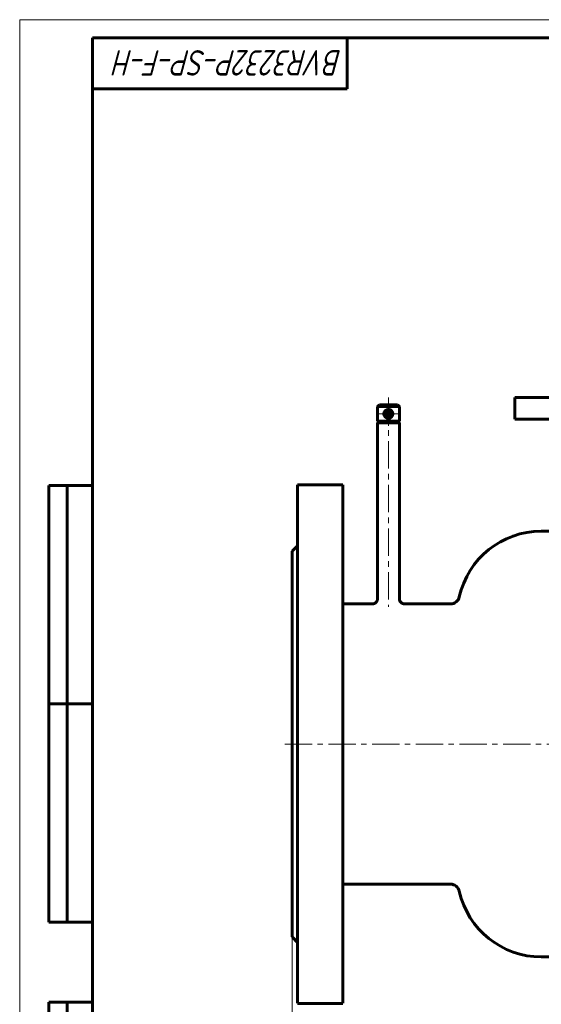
# Model space of a CAD drawing. Header units: millimetres. Extents: x 0 to 594, y 0 to 420.
# Tile 2 of 21: x 0 to 143, y 149 to 420. Entities that reach past the tile are written whole.
import ezdxf

# ---------------------------------------------------------------- set-up
doc = ezdxf.new("R2010")
doc.units = ezdxf.units.MM
for name, pattern in [('K5LT_AXLED', [12, 7.5, -1.5, 1.5, -1.5]), ('K5LT_BASIC', [0]), ('K5LT_THIN', [0])]:
    doc.linetypes.add(name, pattern=pattern)
doc.layers.add('Системный слой', color=7, linetype='Continuous')
doc.layers.add('Системный слой (1)', color=251, linetype='Continuous', true_color=0x6c6c6c)
doc.styles.add('KDIMTEXTSTYLE', font='GOST_AU.SHX', dxfattribs={"width": 0.96, "oblique": 15, "height": 5})
doc.styles.add('KTEXTSTYLE', font='GOST_AU.SHX', dxfattribs={"width": 0.96, "height": 5})
doc.dimstyles.new('KDIMSTYLE (0.50)', dxfattribs={"dimtxt": 5, "dimasz": 1, "dimexe": 2, "dimexo": 0, "dimgap": 1, "dimtad": 1, "dimlfac": 2, "dimtxsty": 'KDIMTEXTSTYLE', "dimsah": 1, "dimcen": 0, "dimdle": 1, "dimadec": 0, "dimazin": 0, "dimtfac": 0.667, "dimtmove": 0, "dimatfit": 3, "dimfxl": 1, "dimtvp": 1, "dimtolj": 1, "dimtzin": 0, "dimarcsym": 0})

# ---------------------------------------------------------------- blocks, each defined once
blk = doc.blocks.new('U2')
at = {"layer": 'Системный слой (1)', "color": 150, "linetype": 'K5LT_BASIC', "lineweight": 60, "true_color": 0x0080ff}
for p, q in [((76.32, 220.92), (76.32, 292.17)), ((76.32, 149.67), (76.32, 220.92))]:
    blk.add_line(p, q, dxfattribs=at)
blk = doc.blocks.new('U6')
at = {"layer": 'Системный слой (1)', "color": 150, "linetype": 'K5LT_BASIC', "lineweight": 60, "true_color": 0x0080ff}
for p, q in [((96.82, 259.42), (88.82, 259.42)), ((118.35, 259.42), (105.82, 259.42))]:
    blk.add_line(p, q, dxfattribs=at)
blk = doc.blocks.new('U8')
at = {"layer": 'Системный слой (1)', "color": 150, "linetype": 'K5LT_BASIC', "lineweight": 60, "true_color": 0x0080ff}
for p, q in [((148.57, 279.42), (143.32, 279.42)), ((188.82, 279.42), (183.57, 279.42))]:
    blk.add_line(p, q, dxfattribs=at)
blk = doc.blocks.new('U9')
at = {"layer": 'Системный слой (1)', "color": 150, "linetype": 'K5LT_BASIC', "lineweight": 60, "true_color": 0x0080ff}
for p, q in [((88.82, 220.92), (88.82, 292.17)), ((88.82, 149.67), (88.82, 220.92))]:
    blk.add_line(p, q, dxfattribs=at)
blk = doc.blocks.new('D0')
at = {"layer": 'Системный слой (1)'}
for points in [[(79.82, 127.93), (79.32, 128.59), (79.82, 129.25), (74.82, 128.59)], [(257.32, 128.59), (252.32, 129.25), (252.82, 128.59), (252.32, 127.93)]]:
    blk.add_hatch(color=7, dxfattribs=at).paths.add_polyline_path(points)
at = {"layer": 'Системный слой (1)', "color": 7, "linetype": 'K5LT_THIN', "lineweight": 18}
for p, q in [((74.82, 167.92), (74.82, 126.59)), ((257.32, 167.92), (257.32, 126.59)), ((74.82, 128.59), (79.82, 129.25)), ((79.82, 127.93), (74.82, 128.59)), ((79.82, 129.25), (79.32, 128.59)), ((79.32, 128.59), (79.82, 127.93)), ((252.82, 128.59), (252.32, 129.25)), ((252.32, 129.25), (257.32, 128.59)), ((257.32, 128.59), (252.32, 127.93)), ((252.32, 127.93), (252.82, 128.59))]:
    blk.add_line(p, q, dxfattribs=at)
blk.add_wipeout([(157.75, 129.59), (157.75, 136.97), (173.72, 136.97), (173.72, 129.59)]).dxf.layer = 'Системный слой (1)'
blk.add_line((74.82, 128.59), (257.32, 128.59), dxfattribs=at)
at = {"layer": 'Системный слой (1)', "color": 7, "char_height": 5, "attachment_point": 1, "style": 'KTEXTSTYLE'}
for s, insert in [('\\H5.0;\\W1.000;\\Q15;\\Q15;\\W0.965;365', (157.75, 136.18)), ('\\H5.0;\\W1.000;\\Q15;\\Q15;\\W0.965;±', (166.75, 136.18)), ('\\H5.0;\\W1.000;\\Q15;\\Q15;\\W0.965;3', (169.66, 136.18))]:
    blk.add_mtext(s, dxfattribs=dict(at, insert=insert))
blk = doc.blocks.new('KDIMARROW_01')
at = {"layer": 'Системный слой'}
blk.add_hatch(color=0, dxfattribs=at).paths.add_polyline_path([(0, 0), (-5, 0.66), (-4.5, 0), (-5, -0.66)])
at = {"layer": 'Системный слой', "color": 0, "linetype": 'K5LT_THIN', "lineweight": 18}
for p, q in [((-4.5, 0), (-5, 0.66)), ((-5, 0.66), (0, 0)), ((0, 0), (-5, -0.66)), ((-5, -0.66), (-4.5, 0))]:
    blk.add_line(p, q, dxfattribs=at)
at = {"layer": 'Системный слой (1)', "color": 0, "linetype": 'K5LT_THIN', "lineweight": 18}
blk.add_line((453.01, 220.92), (452.51, 220.92), dxfattribs=at)
blk = doc.blocks.new('U41')
at = {"layer": 'Системный слой (1)', "color": 30, "linetype": 'K5LT_AXLED', "lineweight": 18, "true_color": 0xff8000}
for q in [(101.32, 314.92), (98.07, 311.67), (104.57, 311.67), (101.32, 308.42)]:
    blk.add_line((101.32, 311.67), q, dxfattribs=at)
blk = doc.blocks.new('U53')
at = {"color": 7, "linetype": 'K5LT_THIN', "lineweight": 18}
for p, q in [((0, 0), (0, 420)), ((0, 420), (594, 420))]:
    blk.add_line(p, q, dxfattribs=at)
at = {"color": 150, "linetype": 'K5LT_BASIC', "lineweight": 60, "true_color": 0x0080ff}
for p, q in [((20, 5), (20, 415)), ((20, 415), (589, 415)), ((90, 415), (90, 401)), ((90, 401), (20, 401)), ((8, 172), (8, 292)), ((20, 292), (8, 292)), ((13, 172), (13, 292)), ((20, 232), (8, 232)), ((20, 172), (8, 172)), ((8, 5), (8, 150)), ((20, 150), (8, 150)), ((13, 5), (13, 150))]:
    blk.add_line(p, q, dxfattribs=at)
at = {"color": 7, "insert": (88.59, 404.64), "char_height": 7, "attachment_point": 1, "rotation": 180, "style": 'KTEXTSTYLE'}
blk.add_mtext('\\H5.0;\\W1.000;\\Q15;\\Q15;\\W0.965;\\H7.00;BVR3232P-SP-F-H', dxfattribs=at)

msp = doc.modelspace()

# ---------------------------------------------------------------- linework, layer by layer
at = {"layer": 'Системный слой (1)', "color": 150, "linetype": 'K5LT_BASIC', "lineweight": 60, "true_color": 0x0080ff}
for p, q in [((98.8199, 314.1687), (98.3199, 313.6687)), ((103.8199, 314.1687), (98.8199, 314.1687)), ((103.8199, 314.1687), (104.3199, 313.6687)), ((136.0699, 310.1687), (136.0699, 316.1687)), ((196.0699, 316.1687), (136.0699, 316.1687)), ((98.3199, 313.6687), (98.3199, 309.6687)), ((104.3199, 313.6687), (98.3199, 313.6687)), ((104.3199, 313.6687), (104.3199, 309.6687)), ((104.3199, 309.6687), (98.3199, 309.6687)), ((98.8199, 309.1687), (98.3199, 309.6687)), ((98.3199, 309.1687), (98.3199, 260.9187)), ((104.3199, 309.1687), (98.3199, 309.1687)), ((103.8199, 309.1687), (104.3199, 309.6687)), ((104.3199, 309.1687), (104.3199, 260.9187)), ((196.0699, 310.1687), (136.0699, 310.1687)), ((88.8199, 292.1687), (76.3199, 292.1687)), ((74.8199, 273.9187), (76.3199, 275.4187)), ((74.8199, 220.9187), (74.8199, 273.9187)), ((74.8199, 167.9187), (74.8199, 220.9187)), ((118.3546, 182.4187), (88.8199, 182.4187)), ((74.8199, 167.9187), (76.3199, 166.4187)), ((188.8199, 162.4187), (143.3199, 162.4187)), ((88.8199, 149.6687), (76.3199, 149.6687))]:
    msp.add_line(p, q, dxfattribs=at)
at = {"layer": 'Системный слой (1)', "color": 30, "linetype": 'K5LT_AXLED', "lineweight": 18, "true_color": 0xff8000}
for p, q in [((101.3199, 316.1687), (101.3199, 258.6647)), ((72.8199, 220.9187), (259.3199, 220.9187))]:
    msp.add_line(p, q, dxfattribs=at)
at = {"layer": 'Системный слой (1)', "color": 150, "linetype": 'K5LT_BASIC', "lineweight": 60, "true_color": 0x0080ff}
for centre, radius, start, end in [((101.3199, 311.6687), 1.25, 0, 180), ((101.3199, 311.6687), 1.25, 180, 0), ((101.3199, 311.6687), 0.625, 0, 180), ((101.3199, 311.6687), 0.625, 180, 0), ((143.3199, 256.337), 23.0816, 90, 167.397295), ((118.3546, 261.9187), 2.5, 270, 347.397295), ((118.3546, 179.9187), 2.5, 12.602705, 90), ((143.3199, 185.5003), 23.0816, 192.602705, 270)]:
    msp.add_arc(centre, radius, start, end, dxfattribs=at)
for points, knots in [([(98.3199, 260.9187), (98.3199, 260.8535), (98.3156, 260.7875), (98.2983, 260.6561), (98.285, 260.5901), (98.2495, 260.4594), (98.227, 260.3944), (98.1729, 260.2673), (98.1412, 260.2051), (98.0689, 260.0849), (98.0284, 260.0273), (97.9391, 259.9174), (97.8906, 259.8657), (97.7863, 259.7693), (97.7307, 259.7247), (97.6139, 259.6441), (97.5526, 259.6079), (97.4266, 259.545), (97.3614, 259.5181), (97.2295, 259.474), (97.1623, 259.4566), (97.0281, 259.4316), (96.9608, 259.4238), (96.8689, 259.4193), (96.8443, 259.4187), (96.8199, 259.4187)], [0, 0, 0, 0, 1.50423092, 1.50423092, 3.03952348, 3.03952348, 4.60979381, 4.60979381, 6.20651729, 6.20651729, 7.82087753, 7.82087753, 9.44553898, 9.44553898, 11.0746493, 11.0746493, 12.69811231, 12.69811231, 14.30610312, 14.30610312, 15.88894781, 15.88894781, 17.43895219, 17.43895219, 17.99871412, 17.99871412, 17.99871412, 17.99871412]), ([(104.3199, 260.9187), (104.3199, 260.8535), (104.3242, 260.7875), (104.3416, 260.6561), (104.3548, 260.5901), (104.3903, 260.4594), (104.4129, 260.3944), (104.467, 260.2673), (104.4987, 260.2051), (104.571, 260.0849), (104.6114, 260.0273), (104.7007, 259.9174), (104.7493, 259.8657), (104.8535, 259.7693), (104.9092, 259.7247), (105.0259, 259.6441), (105.0872, 259.6079), (105.2133, 259.545), (105.2785, 259.5181), (105.4104, 259.474), (105.4775, 259.4566), (105.6118, 259.4316), (105.6791, 259.4238), (105.771, 259.4193), (105.7955, 259.4187), (105.8199, 259.4187)], [0, 0, 0, 0, 1.50423161, 1.50423161, 3.03952471, 3.03952471, 4.60979537, 4.60979537, 6.206519, 6.206519, 7.82087923, 7.82087923, 9.44554055, 9.44554055, 11.0746507, 11.0746507, 12.69811361, 12.69811361, 14.30610445, 14.30610445, 15.88894936, 15.88894936, 17.43895415, 17.43895415, 17.99871409, 17.99871409, 17.99871409, 17.99871409])]:
    msp.add_open_spline(points, degree=3, knots=knots, dxfattribs=at)

# ---------------------------------------------------------------- block references
at = {"layer": 'Системный слой (1)'}
for name in ['U41', 'U2', 'U9', 'U8', 'U6']:
    msp.add_blockref(name, (0, 0), dxfattribs=at)

# ---------------------------------------------------------------- next in the draw order: dimensions: what is measured, and where the dimension line sits
at = {"layer": 'Системный слой (1)', "color": 7}
dim = msp.add_linear_dim(base=(74.8199, 128.5889), p1=(257.3199, 167.9187), p2=(74.8199, 167.9187), text='\\H5.0;\\W0.965;\\Q15;\\H5.0;\\W0.965;\\Q15;\\Q15;365\\H0.65x;\\S-3^ +3;\\H1.5x;', dimstyle='KDIMSTYLE (0.50)', override={"dimexo": 0, "dimblk1": 'KDIMARROW_01', "dimblk2": 'KDIMARROW_01', "dimse1": 0, "dimse2": 0, "dimclrt": 7, "dimtolj": 1}, dxfattribs=at)
dim.commit()
dim.dimension.update_dxf_attribs({"geometry": 'D0', "text_midpoint": (166.0699, 128.5889), "dimtype": 160})

# ---------------------------------------------------------------- next in the draw order: block references
msp.add_blockref('U53', (0, 0))

doc.saveas('drawing.dxf')
